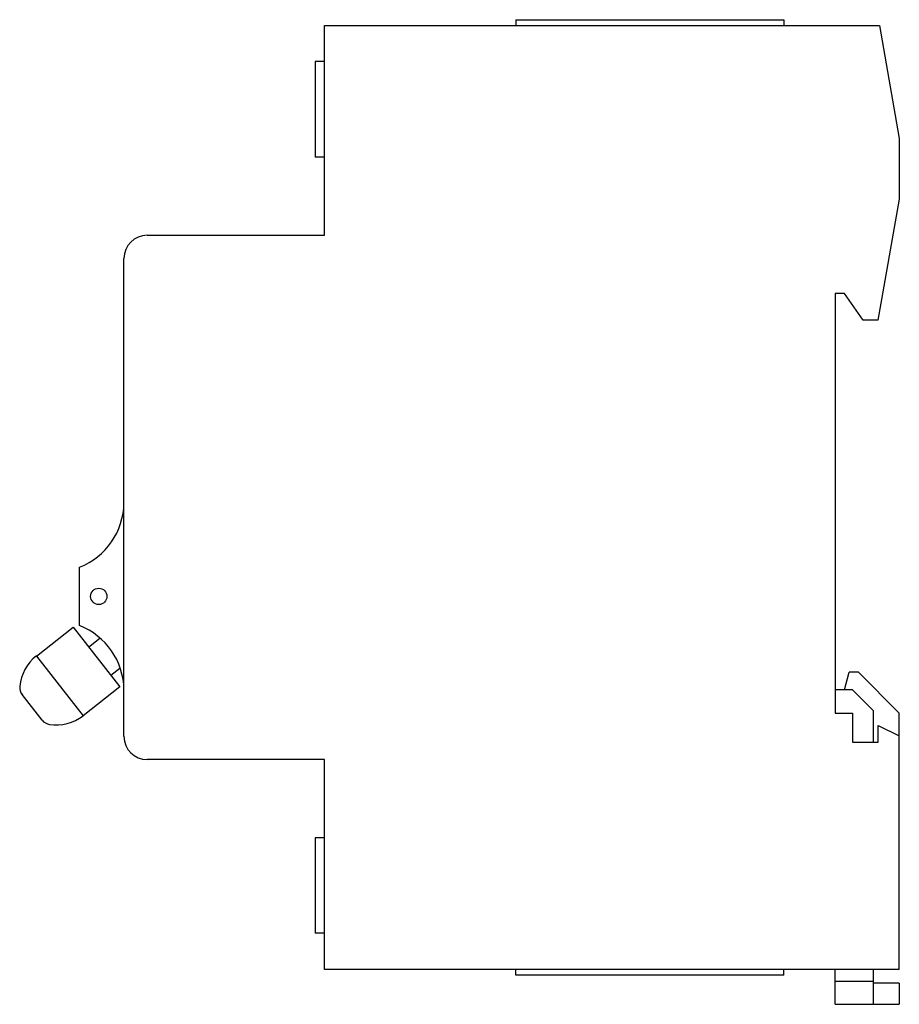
# Model space of a CAD drawing. Header units: millimetres. Extents: x 10.8 to 86.2, y 25.2 to 109.7.
import ezdxf

# ---------------------------------------------------------------- set-up
doc = ezdxf.new("R2010")
doc.units = ezdxf.units.MM
doc.header["$LTSCALE"] = 8.79099
doc.layers.get('0').update_dxf_attribs({"linetype": 'CONTINUOUS'})

msp = doc.modelspace()

# ---------------------------------------------------------------- linework, layer by layer
at = {"color": 7, "linetype": 'Continuous'}
for p, q in [((36.922, 91.181), (36.922, 109.181)), ((36.922, 109.181), (84.512, 109.181)), ((53.322, 109.681), (53.322, 109.181)), ((53.322, 109.681), (76.322, 109.681)), ((76.322, 109.681), (76.322, 109.181)), ((84.512, 109.181), (86.222, 99.481)), ((36.122, 106.081), (36.122, 97.881)), ((36.922, 106.081), (36.122, 106.081)), ((86.222, 99.481), (86.222, 94.281)), ((36.922, 97.881), (36.122, 97.881)), ((86.222, 94.281), (84.388, 83.881)), ((21.722, 91.181), (36.922, 91.181)), ((19.722, 48.181), (19.722, 89.181)), ((81.522, 86.181), (80.722, 86.181)), ((80.722, 86.181), (80.722, 50.181)), ((83.133, 83.881), (81.522, 86.181)), ((84.388, 83.881), (83.133, 83.881)), ((15.922, 57.682), (15.922, 62.699)), ((12.21, 55.072), (15.362, 57.535)), ((15.362, 57.535), (19.364, 52.413)), ((16.686, 55.841), (17.665, 56.605)), ((12.21, 55.072), (16.212, 49.951)), ((19.376, 54.008), (18.595, 53.398)), ((81.522, 52.181), (81.922, 53.681)), ((82.722, 53.681), (81.922, 53.681)), ((82.722, 53.681), (86.222, 50.181)), ((19.364, 52.413), (16.212, 49.951)), ((12.702, 49.571), (10.993, 51.758)), ((82.222, 52.181), (80.722, 52.181)), ((82.222, 52.181), (84.022, 50.381)), ((80.722, 50.181), (82.222, 50.181)), ((82.222, 50.181), (82.222, 47.681)), ((84.022, 47.681), (84.022, 50.381)), ((86.222, 28.181), (86.222, 50.181)), ((84.422, 49.121), (86.222, 48.221)), ((84.422, 47.681), (84.422, 49.121)), ((82.222, 47.681), (84.422, 47.681)), ((36.922, 46.181), (21.722, 46.181)), ((36.922, 28.181), (36.922, 46.181)), ((36.922, 39.481), (36.122, 39.481)), ((36.122, 39.481), (36.122, 31.281)), ((36.922, 31.281), (36.122, 31.281)), ((86.222, 28.181), (36.922, 28.181)), ((53.322, 27.681), (53.322, 28.181)), ((76.322, 27.681), (76.322, 28.181)), ((80.722, 25.181), (80.722, 28.181)), ((84.022, 25.181), (84.022, 28.181)), ((76.322, 27.681), (53.322, 27.681)), ((80.722, 27.181), (84.022, 27.181)), ((86.222, 26.981), (84.022, 26.981)), ((86.222, 26.981), (86.222, 25.181)), ((80.722, 25.181), (86.222, 25.181))]:
    msp.add_line(p, q, dxfattribs=at)
msp.add_circle((17.565, 60.19), 0.7, dxfattribs=at)
for centre, radius, start, end in [((21.722, 89.181), 2, 90, 180), ((13.723, 68.281), 6, 291.50327, 359.16969), ((13.723, 52.099), 6, 0.83031, 68.49673), ((14.519, 52.118), 3.75, 128.00387, 174.66211), ((11.781, 52.373), 1, 174.66211, 218.00387), ((13.903, 52.906), 3.75, 261.34563, 308.00387), ((13.49, 50.187), 1, 218.00387, 261.34563), ((21.722, 48.181), 2, 180, 270)]:
    msp.add_arc(centre, radius, start, end, dxfattribs=at)

doc.saveas('drawing.dxf')
